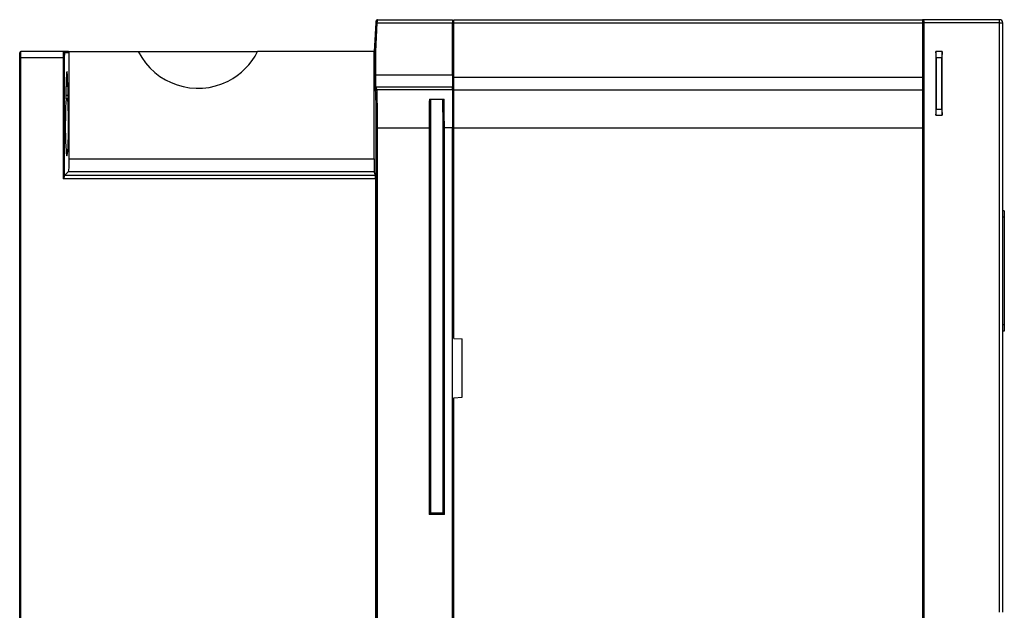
# Model space of a CAD drawing. Header units: inches. Extents: x -262 to -107, y 13 to 209.
# Tile 3 of 3: x -262 to -107, y 116 to 209. Entities that reach past the tile are written whole.
import ezdxf

# ---------------------------------------------------------------- set-up
doc = ezdxf.new("R2010")
doc.units = ezdxf.units.IN
doc.header["$MEASUREMENT"] = 0

# ---------------------------------------------------------------- blocks, each defined once
blk = doc.blocks.new('block 12')
at = {"color": 7, "lineweight": 25}
blk.add_open_spline([(-206, 208.86), (-206, 208.86), (-205.99, 208.86), (-205.99, 208.85), (-205.98, 208.84), (-205.98, 208.83), (-205.97, 208.82), (-205.97, 208.8), (-205.96, 208.78), (-205.95, 208.76)], degree=3, knots=[0, 0, 0, 0, 1, 1, 1, 2, 2, 2, 3, 3, 3, 3], dxfattribs=at)
blk = doc.blocks.new('block 13')
at = {"color": 7, "lineweight": 25}
blk.add_open_spline([(-205.79, 209.03), (-205.8, 209.03), (-205.82, 209.03), (-205.83, 209.03), (-205.84, 209.03), (-205.85, 209.03), (-205.87, 209.03), (-205.88, 209.02), (-205.89, 209.02), (-205.9, 209.01), (-205.92, 209), (-205.93, 209), (-205.94, 208.99)], degree=3, knots=[0, 0, 0, 0, 1, 1, 1, 2, 2, 2, 3, 3, 3, 4, 4, 4, 4], dxfattribs=at)
blk = doc.blocks.new('block 14')
at = {"color": 7, "lineweight": 25}
blk.add_open_spline([(-205.99, 208.85), (-205.99, 208.83), (-205.99, 208.82), (-205.99, 208.8), (-205.99, 208.78), (-205.99, 208.76), (-205.99, 208.74), (-206, 208.72), (-206, 208.69), (-206, 208.67), (-206, 208.65), (-206, 208.62), (-206, 208.6)], degree=3, knots=[0, 0, 0, 0, 1, 1, 1, 2, 2, 2, 3, 3, 3, 4, 4, 4, 4], dxfattribs=at)
blk = doc.blocks.new('block 15')
at = {"color": 7, "lineweight": 25}
blk.add_open_spline([(-205.87, 208.93), (-205.88, 208.94), (-205.89, 208.96), (-205.91, 208.97), (-205.92, 208.98), (-205.93, 208.99), (-205.94, 208.99), (-205.95, 208.99), (-205.96, 208.99), (-205.96, 208.98), (-205.97, 208.98), (-205.98, 208.96), (-205.98, 208.95)], degree=3, knots=[0, 0, 0, 0, 1, 1, 1, 2, 2, 2, 3, 3, 3, 4, 4, 4, 4], dxfattribs=at)
blk = doc.blocks.new('block 38')
at = {"color": 7, "lineweight": 25}
blk.add_lwpolyline([(-193.79, 67.62), (-193.79, 149.72)], dxfattribs=at)
blk = doc.blocks.new('block 39')
at = {"color": 7, "lineweight": 25}
blk.add_lwpolyline([(-193.79, 149.72), (-192.49, 149.79)], dxfattribs=at)
blk = doc.blocks.new('block 40')
at = {"color": 7, "lineweight": 25}
blk.add_lwpolyline([(-192.49, 149.79), (-192.49, 158.95)], dxfattribs=at)
blk = doc.blocks.new('block 41')
at = {"color": 7, "lineweight": 25}
blk.add_lwpolyline([(-193.79, 159.02), (-192.49, 158.95)], dxfattribs=at)
blk = doc.blocks.new('block 42')
at = {"color": 7, "lineweight": 25}
blk.add_lwpolyline([(-193.79, 159.02), (-193.79, 192.07)], dxfattribs=at)
blk = doc.blocks.new('block 43')
at = {"color": 7, "lineweight": 25}
blk.add_lwpolyline([(-193.79, 192.07), (-120.19, 192.07)], dxfattribs=at)
blk = doc.blocks.new('block 44')
at = {"color": 7, "lineweight": 25}
blk.add_lwpolyline([(-120.19, 192.07), (-120.19, 52.35)], dxfattribs=at)
blk = doc.blocks.new('block 47')
at = {"color": 7, "lineweight": 25}
blk.add_lwpolyline([(-205.79, 19.57), (-205.79, 192.11)], dxfattribs=at)
blk = doc.blocks.new('block 48')
at = {"color": 7, "lineweight": 25}
blk.add_lwpolyline([(-205.79, 192.11), (-197.69, 192.11)], dxfattribs=at)
blk = doc.blocks.new('block 49')
at = {"color": 7, "lineweight": 25}
blk.add_lwpolyline([(-197.69, 192.11), (-197.69, 131.37)], dxfattribs=at)
blk = doc.blocks.new('block 50')
at = {"color": 7, "lineweight": 25}
blk.add_lwpolyline([(-195.29, 131.37), (-197.69, 131.37)], dxfattribs=at)
blk = doc.blocks.new('block 51')
at = {"color": 7, "lineweight": 25}
blk.add_lwpolyline([(-195.29, 131.37), (-195.29, 192.11)], dxfattribs=at)
blk = doc.blocks.new('block 52')
at = {"color": 7, "lineweight": 25}
blk.add_lwpolyline([(-193.99, 192.11), (-195.29, 192.11)], dxfattribs=at)
blk = doc.blocks.new('block 53')
at = {"color": 7, "lineweight": 25}
blk.add_lwpolyline([(-193.99, 27.97), (-193.99, 192.11)], dxfattribs=at)
blk = doc.blocks.new('block 65')
at = {"color": 7, "lineweight": 25}
blk.add_lwpolyline([(-205.99, 19.57), (-205.99, 192.11)], dxfattribs=at)
blk = doc.blocks.new('block 66')
at = {"color": 7, "lineweight": 25}
blk.add_lwpolyline([(-205.99, 192.11), (-205.79, 192.11)], dxfattribs=at)
blk = doc.blocks.new('block 68')
at = {"color": 7, "lineweight": 25}
blk.add_open_spline([(-197.65, 196.59), (-197.66, 196.03), (-197.67, 195.33), (-197.68, 194.56), (-197.69, 193.8), (-197.69, 192.96), (-197.69, 192.11)], degree=3, knots=[0, 0, 0, 0, 1, 1, 1, 2, 2, 2, 2], dxfattribs=at)
blk = doc.blocks.new('block 69')
at = {"color": 7, "lineweight": 25}
blk.add_open_spline([(-205.79, 192.11), (-205.79, 192.87), (-205.8, 193.63), (-205.8, 194.34), (-205.81, 195.05), (-205.81, 195.7), (-205.82, 196.25), (-205.83, 196.8), (-205.84, 197.25), (-205.85, 197.56), (-205.86, 197.88), (-205.88, 198.07), (-205.89, 198.11)], degree=3, knots=[0, 0, 0, 0, 1, 1, 1, 2, 2, 2, 3, 3, 3, 4, 4, 4, 4], dxfattribs=at)
blk = doc.blocks.new('block 70')
at = {"color": 7, "lineweight": 25}
blk.add_lwpolyline([(-205.89, 198.11), (-193.99, 198.11)], dxfattribs=at)
blk = doc.blocks.new('block 71')
at = {"color": 7, "lineweight": 25}
blk.add_lwpolyline([(-193.99, 198.11), (-193.99, 192.11)], dxfattribs=at)
blk = doc.blocks.new('block 72')
at = {"color": 7, "lineweight": 25}
blk.add_open_spline([(-195.29, 192.11), (-195.29, 192.96), (-195.3, 193.8), (-195.3, 194.56), (-195.31, 195.33), (-195.32, 196.03), (-195.33, 196.59)], degree=3, knots=[0, 0, 0, 0, 1, 1, 1, 2, 2, 2, 2], dxfattribs=at)
blk = doc.blocks.new('block 73')
at = {"color": 7, "lineweight": 25}
blk.add_lwpolyline([(-197.65, 196.59), (-195.33, 196.59)], dxfattribs=at)
blk = doc.blocks.new('block 74')
at = {"color": 7, "lineweight": 25}
blk.add_lwpolyline([(-119.99, 192.07), (-119.99, 52.35)], dxfattribs=at)
blk = doc.blocks.new('block 76')
at = {"color": 7, "lineweight": 25}
blk.add_lwpolyline([(-119.99, 192.07), (-120.19, 192.07)], dxfattribs=at)
blk = doc.blocks.new('block 77')
at = {"color": 7, "lineweight": 25}
blk.add_lwpolyline([(-195.49, 131.57), (-195.49, 192.11)], dxfattribs=at)
blk = doc.blocks.new('block 78')
at = {"color": 7, "lineweight": 25}
blk.add_open_spline([(-195.49, 192.11), (-195.49, 192.11), (-195.47, 192.11), (-195.43, 192.11), (-195.4, 192.11), (-195.35, 192.11), (-195.29, 192.11)], degree=3, knots=[0, 0, 0, 0, 1, 1, 1, 2, 2, 2, 2], dxfattribs=at)
blk = doc.blocks.new('block 79')
at = {"color": 7, "lineweight": 25}
blk.add_lwpolyline([(-195.49, 131.57), (-195.29, 131.37)], dxfattribs=at)
blk = doc.blocks.new('block 80')
at = {"color": 7, "lineweight": 25}
blk.add_open_spline([(-197.49, 192.11), (-197.49, 192.11), (-197.51, 192.11), (-197.55, 192.11), (-197.58, 192.11), (-197.64, 192.11), (-197.69, 192.11)], degree=3, knots=[0, 0, 0, 0, 1, 1, 1, 2, 2, 2, 2], dxfattribs=at)
blk = doc.blocks.new('block 81')
at = {"color": 7, "lineweight": 25}
blk.add_lwpolyline([(-197.49, 192.11), (-197.49, 131.57)], dxfattribs=at)
blk = doc.blocks.new('block 82')
at = {"color": 7, "lineweight": 25}
blk.add_lwpolyline([(-197.49, 131.57), (-197.69, 131.37)], dxfattribs=at)
blk = doc.blocks.new('block 95')
at = {"color": 7, "lineweight": 25}
blk.add_open_spline([(-197.46, 196.32), (-197.47, 195.79), (-197.47, 195.18), (-197.48, 194.48), (-197.48, 194.13), (-197.48, 193.76), (-197.49, 193.37), (-197.49, 192.98), (-197.49, 192.56), (-197.49, 192.11)], degree=3, knots=[0, 0, 0, 0, 1, 1, 1, 2, 2, 2, 3, 3, 3, 3], dxfattribs=at)
blk = doc.blocks.new('block 96')
at = {"color": 7, "lineweight": 25}
blk.add_open_spline([(-197.65, 196.59), (-197.64, 196.59), (-197.63, 196.59), (-197.62, 196.58), (-197.61, 196.58), (-197.6, 196.58), (-197.6, 196.57), (-197.59, 196.57), (-197.58, 196.57), (-197.57, 196.56), (-197.55, 196.55), (-197.54, 196.54), (-197.53, 196.53), (-197.52, 196.52), (-197.51, 196.51), (-197.5, 196.49), (-197.49, 196.47), (-197.48, 196.44), (-197.47, 196.41), (-197.46, 196.39), (-197.46, 196.38), (-197.46, 196.36), (-197.46, 196.35), (-197.46, 196.33), (-197.46, 196.32)], degree=3, knots=[0, 0, 0, 0, 1, 1, 1, 2, 2, 2, 3, 3, 3, 4, 4, 4, 5, 5, 5, 6, 6, 6, 7, 7, 7, 8, 8, 8, 8], dxfattribs=at)
blk = doc.blocks.new('block 97')
at = {"color": 7, "lineweight": 25}
blk.add_open_spline([(-205.99, 192.11), (-205.99, 192.64), (-206, 193.14), (-206, 193.6), (-206, 194.06), (-206, 194.49), (-206.01, 194.88), (-206.01, 195.26), (-206.01, 195.6), (-206.02, 195.89), (-206.02, 196.18), (-206.03, 196.42), (-206.03, 196.63), (-206.04, 196.83), (-206.04, 197.01), (-206.05, 197.15), (-206.05, 197.3), (-206.05, 197.42), (-206.06, 197.52), (-206.06, 197.62), (-206.07, 197.71), (-206.07, 197.77), (-206.08, 197.84), (-206.08, 197.89), (-206.09, 197.91)], degree=3, knots=[0, 0, 0, 0, 1, 1, 1, 2, 2, 2, 3, 3, 3, 4, 4, 4, 5, 5, 5, 6, 6, 6, 7, 7, 7, 8, 8, 8, 8], dxfattribs=at)
blk = doc.blocks.new('block 98')
at = {"color": 7, "lineweight": 25}
blk.add_open_spline([(-205.89, 198.11), (-206, 198.11), (-206.09, 198.02), (-206.09, 197.91)], degree=3, dxfattribs=at)
blk = doc.blocks.new('block 101')
at = {"color": 7, "lineweight": 25}
blk.add_open_spline([(-195.49, 192.11), (-195.49, 192.53), (-195.5, 192.93), (-195.5, 193.31), (-195.5, 193.69), (-195.5, 194.06), (-195.5, 194.41), (-195.51, 194.77), (-195.51, 195.11), (-195.51, 195.43), (-195.52, 195.75), (-195.52, 196.04), (-195.53, 196.32)], degree=3, knots=[0, 0, 0, 0, 1, 1, 1, 2, 2, 2, 3, 3, 3, 4, 4, 4, 4], dxfattribs=at)
blk = doc.blocks.new('block 102')
at = {"color": 7, "lineweight": 25}
blk.add_open_spline([(-195.53, 196.32), (-195.53, 196.34), (-195.52, 196.36), (-195.52, 196.38), (-195.52, 196.4), (-195.51, 196.42), (-195.51, 196.44), (-195.5, 196.46), (-195.49, 196.48), (-195.48, 196.49), (-195.47, 196.51), (-195.46, 196.52), (-195.45, 196.53), (-195.44, 196.54), (-195.43, 196.55), (-195.42, 196.56), (-195.4, 196.57), (-195.39, 196.58), (-195.37, 196.58), (-195.36, 196.58), (-195.34, 196.59), (-195.33, 196.59)], degree=3, knots=[0, 0, 0, 0, 1, 1, 1, 2, 2, 2, 3, 3, 3, 4, 4, 4, 5, 5, 5, 6, 6, 6, 7, 7, 7, 7], dxfattribs=at)
blk = doc.blocks.new('block 108')
at = {"color": 7, "lineweight": 25}
blk.add_lwpolyline([(-195.49, 131.57), (-197.49, 131.57)], dxfattribs=at)
blk = doc.blocks.new('block 109')
at = {"color": 7, "lineweight": 25}
blk.add_lwpolyline([(-120.19, 198.07), (-120.19, 192.07)], dxfattribs=at)
blk = doc.blocks.new('block 110')
at = {"color": 7, "lineweight": 25}
blk.add_lwpolyline([(-193.79, 192.07), (-193.79, 198.07)], dxfattribs=at)
blk = doc.blocks.new('block 111')
at = {"color": 7, "lineweight": 25}
blk.add_lwpolyline([(-193.79, 198.07), (-120.19, 198.07)], dxfattribs=at)
blk = doc.blocks.new('block 117')
at = {"color": 7, "lineweight": 25}
blk.add_lwpolyline([(-119.99, 197.87), (-119.99, 192.07)], dxfattribs=at)
blk = doc.blocks.new('block 118')
at = {"color": 7, "lineweight": 25}
blk.add_open_spline([(-119.99, 197.87), (-119.99, 197.98), (-120.08, 198.07), (-120.19, 198.07)], degree=3, dxfattribs=at)
blk = doc.blocks.new('block 119')
at = {"color": 7, "lineweight": 25}
blk.add_lwpolyline([(-197.46, 196.32), (-197.46, 131.61)], dxfattribs=at)
blk = doc.blocks.new('block 120')
at = {"color": 7, "lineweight": 25}
blk.add_lwpolyline([(-197.46, 131.61), (-197.49, 131.57)], dxfattribs=at)
blk = doc.blocks.new('block 121')
at = {"color": 7, "lineweight": 25}
blk.add_lwpolyline([(-195.53, 131.61), (-195.49, 131.57)], dxfattribs=at)
blk = doc.blocks.new('block 122')
at = {"color": 7, "lineweight": 25}
blk.add_lwpolyline([(-195.53, 196.32), (-195.53, 131.61)], dxfattribs=at)
blk = doc.blocks.new('block 127')
at = {"color": 7, "lineweight": 25}
blk.add_lwpolyline([(-206.25, 200.35), (-206.25, 204.1)], dxfattribs=at)
blk = doc.blocks.new('block 128')
at = {"color": 7, "lineweight": 25}
blk.add_open_spline([(-206.24, 199.04), (-206.24, 199.08), (-206.24, 199.11), (-206.24, 199.15), (-206.24, 199.3), (-206.24, 199.49), (-206.25, 199.69), (-206.25, 199.91), (-206.25, 200.13), (-206.25, 200.35)], degree=3, knots=[0, 0, 0, 0, 1, 1, 1, 2, 2, 2, 3, 3, 3, 3], dxfattribs=at)
blk = doc.blocks.new('block 129')
at = {"color": 7, "lineweight": 25}
blk.add_lwpolyline([(-206.09, 197.91), (-206.21, 198.27)], dxfattribs=at)
blk = doc.blocks.new('block 132')
at = {"color": 7, "lineweight": 25}
blk.add_lwpolyline([(-206.08, 184.1), (-206.08, 18.07)], dxfattribs=at)
blk = doc.blocks.new('block 133')
at = {"color": 7, "lineweight": 25}
blk.add_open_spline([(-206.08, 184.1), (-206.08, 184.36), (-206.08, 184.58), (-206.09, 184.6)], degree=3, dxfattribs=at)
blk = doc.blocks.new('block 134')
at = {"color": 7, "lineweight": 25}
blk.add_lwpolyline([(-206.09, 184.6), (-206.31, 185.26)], dxfattribs=at)
blk = doc.blocks.new('block 135')
at = {"color": 7, "lineweight": 25}
blk.add_open_spline([(-206.34, 187.25), (-206.34, 186.19), (-206.33, 185.31), (-206.31, 185.26)], degree=3, dxfattribs=at)
blk = doc.blocks.new('block 136')
at = {"color": 7, "lineweight": 25}
blk.add_lwpolyline([(-206.34, 187.25), (-206.34, 204.07)], dxfattribs=at)
blk = doc.blocks.new('block 137')
at = {"color": 7, "lineweight": 25}
blk.add_lwpolyline([(-206.34, 204.07), (-206.25, 204.07)], dxfattribs=at)
blk = doc.blocks.new('block 138')
at = {"color": 7, "lineweight": 25}
blk.add_lwpolyline([(-206.25, 204.07), (-206.25, 204.1)], dxfattribs=at)
blk = doc.blocks.new('block 140')
at = {"color": 7, "lineweight": 25}
blk.add_lwpolyline([(-197.46, 131.61), (-195.53, 131.61)], dxfattribs=at)
blk = doc.blocks.new('block 141')
at = {"color": 7, "lineweight": 25}
blk.add_lwpolyline([(-193.99, 196.52), (-193.79, 196.52)], dxfattribs=at)
blk = doc.blocks.new('block 142')
at = {"color": 7, "lineweight": 25}
blk.add_lwpolyline([(-193.99, 128.52), (-193.79, 128.52)], dxfattribs=at)
blk = doc.blocks.new('block 145')
at = {"color": 7, "lineweight": 25}
blk.add_lwpolyline([(-193.99, 116.62), (-193.79, 116.62)], dxfattribs=at)
blk = doc.blocks.new('block 147')
at = {"color": 7, "lineweight": 25}
blk.add_lwpolyline([(-193.99, 127.57), (-193.79, 127.57)], dxfattribs=at)
blk = doc.blocks.new('block 148')
at = {"color": 7, "lineweight": 25}
blk.add_lwpolyline([(-193.99, 117.57), (-193.79, 117.57)], dxfattribs=at)
blk = doc.blocks.new('block 154')
at = {"color": 7, "lineweight": 25}
blk.add_lwpolyline([(-261.79, 14.07), (-261.79, 203.07)], dxfattribs=at)
blk = doc.blocks.new('block 155')
at = {"color": 7, "lineweight": 25}
blk.add_lwpolyline([(-255.18, 203.07), (-261.79, 203.07)], dxfattribs=at)
blk = doc.blocks.new('block 156')
at = {"color": 7, "lineweight": 25}
blk.add_lwpolyline([(-255.18, 203.07), (-255.18, 184.1)], dxfattribs=at)
blk = doc.blocks.new('block 157')
at = {"color": 7, "lineweight": 25}
blk.add_lwpolyline([(-206.08, 184.1), (-255.18, 184.1)], dxfattribs=at)
blk = doc.blocks.new('block 162')
at = {"color": 7, "lineweight": 25}
blk.add_lwpolyline([(-261.79, 203.07), (-261.79, 204.07)], dxfattribs=at)
blk = doc.blocks.new('block 163')
at = {"color": 7, "lineweight": 25}
blk.add_lwpolyline([(-255.14, 204.07), (-261.79, 204.07)], dxfattribs=at)
blk = doc.blocks.new('block 164')
at = {"color": 7, "lineweight": 25}
blk.add_open_spline([(-255.14, 204.07), (-255.15, 204.07), (-255.16, 203.99), (-255.17, 203.84), (-255.18, 203.7), (-255.18, 203.49), (-255.18, 203.27)], degree=3, knots=[0, 0, 0, 0, 1, 1, 1, 2, 2, 2, 2], dxfattribs=at)
blk = doc.blocks.new('block 165')
at = {"color": 7, "lineweight": 25}
blk.add_lwpolyline([(-254.98, 203.07), (-255.18, 203.07)], dxfattribs=at)
blk = doc.blocks.new('block 166')
at = {"color": 7, "lineweight": 25}
blk.add_lwpolyline([(-254.98, 203.07), (-254.98, 184.49)], dxfattribs=at)
blk = doc.blocks.new('block 167')
at = {"color": 7, "lineweight": 25}
blk.add_open_spline([(-254.98, 184.49), (-254.98, 184.48), (-254.98, 184.47), (-254.99, 184.45), (-254.99, 184.44), (-255, 184.43), (-255, 184.41), (-255.01, 184.39), (-255.02, 184.38), (-255.02, 184.36), (-255.03, 184.34), (-255.04, 184.32), (-255.05, 184.3), (-255.06, 184.29), (-255.07, 184.27), (-255.08, 184.26), (-255.09, 184.24), (-255.1, 184.22), (-255.12, 184.2), (-255.12, 184.19), (-255.13, 184.17), (-255.14, 184.16), (-255.15, 184.14), (-255.17, 184.12), (-255.18, 184.1)], degree=3, knots=[0, 0, 0, 0, 1, 1, 1, 2, 2, 2, 3, 3, 3, 4, 4, 4, 5, 5, 5, 6, 6, 6, 7, 7, 7, 8, 8, 8, 8], dxfattribs=at)
blk = doc.blocks.new('block 174')
at = {"color": 7, "lineweight": 25}
blk.add_open_spline([(-254.94, 203.87), (-254.94, 203.87), (-254.95, 203.85), (-254.95, 203.82), (-254.96, 203.79), (-254.96, 203.74), (-254.97, 203.67), (-254.97, 203.6), (-254.98, 203.51), (-254.98, 203.4), (-254.98, 203.29), (-254.98, 203.18), (-254.98, 203.07)], degree=3, knots=[0, 0, 0, 0, 1, 1, 1, 2, 2, 2, 3, 3, 3, 4, 4, 4, 4], dxfattribs=at)
blk = doc.blocks.new('block 175')
at = {"color": 7, "lineweight": 25}
blk.add_open_spline([(-254.94, 203.87), (-254.94, 203.98), (-255.03, 204.07), (-255.14, 204.07)], degree=3, dxfattribs=at)
blk = doc.blocks.new('block 178')
at = {"color": 7, "lineweight": 25}
blk.add_open_spline([(-254.97, 184.6), (-254.97, 184.59), (-254.98, 184.55), (-254.98, 184.49)], degree=3, dxfattribs=at)
blk = doc.blocks.new('block 179')
at = {"color": 7, "lineweight": 25}
blk.add_lwpolyline([(-206.09, 184.6), (-254.97, 184.6)], dxfattribs=at)
blk = doc.blocks.new('block 186')
at = {"color": 7, "lineweight": 25}
blk.add_lwpolyline([(-261.99, 203.07), (-261.99, 203.87)], dxfattribs=at)
blk = doc.blocks.new('block 187')
at = {"color": 7, "lineweight": 25}
blk.add_open_spline([(-261.79, 204.07), (-261.9, 204.07), (-261.99, 203.98), (-261.99, 203.87)], degree=3, dxfattribs=at)
blk = doc.blocks.new('block 188')
at = {"color": 7, "lineweight": 25}
blk.add_lwpolyline([(-261.99, 203.07), (-261.79, 203.07)], dxfattribs=at)
blk = doc.blocks.new('block 189')
at = {"color": 7, "lineweight": 25}
blk.add_lwpolyline([(-261.99, 14.07), (-261.99, 203.07)], dxfattribs=at)
blk = doc.blocks.new('block 190')
at = {"color": 7, "lineweight": 25}
blk.add_open_spline([(-254.45, 197.15), (-254.45, 196.95), (-254.44, 196.76), (-254.43, 196.65)], degree=3, dxfattribs=at)
blk = doc.blocks.new('block 191')
at = {"color": 7, "lineweight": 25}
blk.add_lwpolyline([(-254.45, 198.57), (-254.45, 197.15)], dxfattribs=at)
blk = doc.blocks.new('block 192')
at = {"color": 7, "lineweight": 25}
blk.add_open_spline([(-254.45, 198.57), (-254.45, 199.87), (-254.5, 200.93), (-254.57, 200.93), (-254.64, 200.93), (-254.7, 199.87), (-254.7, 198.57)], degree=3, knots=[0, 0, 0, 0, 1, 1, 1, 2, 2, 2, 2], dxfattribs=at)
blk = doc.blocks.new('block 193')
at = {"color": 7, "lineweight": 25}
blk.add_lwpolyline([(-254.7, 197.15), (-254.7, 198.57)], dxfattribs=at)
blk = doc.blocks.new('block 194')
at = {"color": 7, "lineweight": 25}
blk.add_open_spline([(-254.71, 196.66), (-254.7, 196.77), (-254.7, 196.96), (-254.7, 197.15)], degree=3, dxfattribs=at)
blk = doc.blocks.new('block 195')
at = {"color": 7, "lineweight": 25}
blk.add_open_spline([(-254.71, 196.66), (-254.83, 195.22), (-254.86, 192.21), (-254.79, 189.95), (-254.71, 187.69), (-254.55, 187.03), (-254.44, 188.48), (-254.32, 189.92), (-254.28, 192.93), (-254.36, 195.19), (-254.38, 195.78), (-254.4, 196.27), (-254.43, 196.65)], degree=3, knots=[0, 0, 0, 0, 1, 1, 1, 2, 2, 2, 3, 3, 3, 4, 4, 4, 4], dxfattribs=at)
blk = doc.blocks.new('block 196')
at = {"color": 7, "lineweight": 25}
blk.add_lwpolyline([(-254.21, 203.87), (-254.94, 203.87)], dxfattribs=at)
blk = doc.blocks.new('block 197')
at = {"color": 7, "lineweight": 25}
blk.add_lwpolyline([(-254.21, 187.25), (-254.21, 203.87)], dxfattribs=at)
blk = doc.blocks.new('block 198')
at = {"color": 7, "lineweight": 25}
blk.add_open_spline([(-254.3, 185.26), (-254.25, 185.31), (-254.21, 186.19), (-254.21, 187.25)], degree=3, dxfattribs=at)
blk = doc.blocks.new('block 199')
at = {"color": 7, "lineweight": 25}
blk.add_lwpolyline([(-254.3, 185.26), (-254.97, 184.6)], dxfattribs=at)
blk = doc.blocks.new('block 200')
at = {"color": 7, "lineweight": 25}
blk.add_lwpolyline([(-254.3, 185.26), (-206.31, 185.26)], dxfattribs=at)
blk = doc.blocks.new('block 201')
at = {"color": 7, "lineweight": 25}
blk.add_lwpolyline([(-205.89, 198.11), (-206.01, 198.47)], dxfattribs=at)
blk = doc.blocks.new('block 202')
at = {"color": 7, "lineweight": 25}
blk.add_lwpolyline([(-193.99, 198.47), (-206.01, 198.47)], dxfattribs=at)
blk = doc.blocks.new('block 203')
at = {"color": 7, "lineweight": 25}
blk.add_lwpolyline([(-193.99, 198.11), (-193.99, 198.47)], dxfattribs=at)
blk = doc.blocks.new('block 204')
at = {"color": 7, "lineweight": 25}
blk.add_open_spline([(-206.01, 198.47), (-206.12, 198.47), (-206.21, 198.38), (-206.21, 198.27)], degree=3, dxfattribs=at)
blk = doc.blocks.new('block 205')
at = {"color": 7, "lineweight": 25}
blk.add_open_spline([(-254.21, 203.87), (-254.21, 203.92), (-254.22, 203.97), (-254.26, 204.01), (-254.3, 204.05), (-254.36, 204.07), (-254.41, 204.07)], degree=3, knots=[0, 0, 0, 0, 1, 1, 1, 2, 2, 2, 2], dxfattribs=at)
blk = doc.blocks.new('block 206')
at = {"color": 7, "lineweight": 25}
blk.add_lwpolyline([(-254.41, 204.07), (-255.14, 204.07)], dxfattribs=at)
blk = doc.blocks.new('block 209')
at = {"color": 7, "lineweight": 25}
blk.add_lwpolyline([(-120.19, 199.97), (-120.19, 198.07)], dxfattribs=at)
blk = doc.blocks.new('block 210')
at = {"color": 7, "lineweight": 25}
blk.add_lwpolyline([(-120.19, 199.97), (-193.79, 199.97)], dxfattribs=at)
blk = doc.blocks.new('block 211')
at = {"color": 7, "lineweight": 25}
blk.add_lwpolyline([(-193.79, 198.07), (-193.79, 199.97)], dxfattribs=at)
blk = doc.blocks.new('block 212')
at = {"color": 7, "lineweight": 25}
blk.add_open_spline([(-119.99, 199.96), (-120.06, 199.97), (-120.12, 199.97), (-120.19, 199.97)], degree=3, dxfattribs=at)
blk = doc.blocks.new('block 213')
at = {"color": 7, "lineweight": 25}
blk.add_lwpolyline([(-119.99, 199.96), (-119.99, 197.87)], dxfattribs=at)
blk = doc.blocks.new('block 214')
at = {"color": 7, "lineweight": 25}
blk.add_open_spline([(-206.01, 198.47), (-206.02, 198.48), (-206.02, 198.54), (-206.03, 198.64), (-206.03, 198.74), (-206.03, 198.88), (-206.04, 199.05), (-206.04, 199.23), (-206.04, 199.43), (-206.05, 199.66), (-206.05, 199.88), (-206.05, 200.12), (-206.05, 200.36)], degree=3, knots=[0, 0, 0, 0, 1, 1, 1, 2, 2, 2, 3, 3, 3, 4, 4, 4, 4], dxfattribs=at)
blk = doc.blocks.new('block 215')
at = {"color": 7, "lineweight": 25}
blk.add_lwpolyline([(-193.99, 200.36), (-206.05, 200.36)], dxfattribs=at)
blk = doc.blocks.new('block 216')
at = {"color": 7, "lineweight": 25}
blk.add_lwpolyline([(-193.99, 200.36), (-193.99, 198.47)], dxfattribs=at)
blk = doc.blocks.new('block 217')
at = {"color": 7, "lineweight": 25}
blk.add_open_spline([(-206.05, 200.36), (-206.12, 200.37), (-206.18, 200.36), (-206.25, 200.35)], degree=3, dxfattribs=at)
blk = doc.blocks.new('block 225')
at = {"color": 7, "lineweight": 25}
blk.add_lwpolyline([(-120.19, 208.6), (-120.19, 199.97)], dxfattribs=at)
blk = doc.blocks.new('block 226')
at = {"color": 7, "lineweight": 25}
blk.add_lwpolyline([(-193.79, 208.6), (-120.19, 208.6)], dxfattribs=at)
blk = doc.blocks.new('block 227')
at = {"color": 7, "lineweight": 25}
blk.add_lwpolyline([(-193.79, 199.97), (-193.79, 208.6)], dxfattribs=at)
blk = doc.blocks.new('block 228')
at = {"color": 7, "lineweight": 25}
blk.add_open_spline([(-119.99, 208.59), (-120.06, 208.6), (-120.12, 208.6), (-120.19, 208.6)], degree=3, dxfattribs=at)
blk = doc.blocks.new('block 229')
at = {"color": 7, "lineweight": 25}
blk.add_lwpolyline([(-119.99, 208.59), (-119.99, 199.96)], dxfattribs=at)
blk = doc.blocks.new('block 230')
at = {"color": 7, "lineweight": 25}
blk.add_lwpolyline([(-206.05, 200.36), (-206.05, 204.1)], dxfattribs=at)
blk = doc.blocks.new('block 231')
at = {"color": 7, "lineweight": 25}
blk.add_open_spline([(-206.05, 204.1), (-206.16, 204.1), (-206.25, 204.1), (-206.25, 204.1)], degree=3, dxfattribs=at)
blk = doc.blocks.new('block 232')
at = {"color": 7, "lineweight": 25}
blk.add_lwpolyline([(-206.05, 204.1), (-205.82, 208.6)], dxfattribs=at)
blk = doc.blocks.new('block 233')
at = {"color": 7, "lineweight": 25}
blk.add_lwpolyline([(-205.82, 208.6), (-193.99, 208.6)], dxfattribs=at)
blk = doc.blocks.new('block 234')
at = {"color": 7, "lineweight": 25}
blk.add_lwpolyline([(-193.99, 200.36), (-193.99, 208.6)], dxfattribs=at)
blk = doc.blocks.new('block 235')
at = {"color": 7, "lineweight": 25}
blk.add_lwpolyline([(-206.25, 204.1), (-206.02, 208.6)], dxfattribs=at)
blk = doc.blocks.new('block 236')
at = {"color": 7, "lineweight": 25}
blk.add_open_spline([(-205.82, 208.6), (-205.88, 208.6), (-205.95, 208.6), (-206.02, 208.6)], degree=3, dxfattribs=at)
blk = doc.blocks.new('block 242')
at = {"color": 7, "lineweight": 25}
blk.add_open_spline([(-205.82, 208.6), (-205.81, 208.72), (-205.81, 208.85), (-205.8, 208.93), (-205.8, 209.02), (-205.8, 209.07), (-205.8, 209.07)], degree=3, knots=[0, 0, 0, 0, 1, 1, 1, 2, 2, 2, 2], dxfattribs=at)
blk = doc.blocks.new('block 243')
at = {"color": 7, "lineweight": 25}
blk.add_lwpolyline([(-205.8, 209.07), (-193.99, 209.07)], dxfattribs=at)
blk = doc.blocks.new('block 244')
at = {"color": 7, "lineweight": 25}
blk.add_lwpolyline([(-193.99, 209.07), (-193.99, 208.6)], dxfattribs=at)
blk = doc.blocks.new('block 250')
at = {"color": 7, "lineweight": 25}
blk.add_open_spline([(-205.8, 209.07), (-205.91, 209.07), (-206, 208.99), (-206, 208.88)], degree=3, dxfattribs=at)
blk = doc.blocks.new('block 251')
at = {"color": 7, "lineweight": 25}
blk.add_open_spline([(-206.02, 208.6), (-206.01, 208.62), (-206.01, 208.65), (-206.01, 208.68), (-206.01, 208.71), (-206.01, 208.74), (-206.01, 208.77), (-206, 208.82), (-206, 208.88), (-206, 208.88)], degree=3, knots=[0, 0, 0, 0, 1, 1, 1, 2, 2, 2, 3, 3, 3, 3], dxfattribs=at)
blk = doc.blocks.new('block 252')
at = {"color": 7, "lineweight": 25}
blk.add_lwpolyline([(-120.19, 209.07), (-120.19, 208.6)], dxfattribs=at)
blk = doc.blocks.new('block 253')
at = {"color": 7, "lineweight": 25}
blk.add_open_spline([(-119.99, 208.87), (-119.99, 208.98), (-120.08, 209.07), (-120.19, 209.07)], degree=3, dxfattribs=at)
blk = doc.blocks.new('block 254')
at = {"color": 7, "lineweight": 25}
blk.add_lwpolyline([(-119.99, 208.87), (-119.99, 208.59)], dxfattribs=at)
blk = doc.blocks.new('block 255')
at = {"color": 7, "lineweight": 25}
blk.add_lwpolyline([(-193.79, 209.07), (-120.19, 209.07)], dxfattribs=at)
blk = doc.blocks.new('block 256')
at = {"color": 7, "lineweight": 25}
blk.add_lwpolyline([(-193.79, 208.6), (-193.79, 209.07)], dxfattribs=at)
blk = doc.blocks.new('block 259')
at = {"color": 7, "lineweight": 25}
blk.add_lwpolyline([(-193.99, 207.52), (-193.79, 207.52)], dxfattribs=at)
blk = doc.blocks.new('block 260')
at = {"color": 7, "lineweight": 25}
blk.add_lwpolyline([(-254.21, 187.25), (-206.34, 187.25)], dxfattribs=at)
blk = doc.blocks.new('block 261')
at = {"color": 7, "lineweight": 25}
blk.add_open_spline([(-243.36, 204.07), (-240.74, 198.9), (-234.43, 196.82), (-229.25, 199.44), (-227.25, 200.45), (-225.63, 202.07), (-224.62, 204.07)], degree=3, knots=[0, 0, 0, 0, 1, 1, 1, 2, 2, 2, 2], dxfattribs=at)
blk = doc.blocks.new('block 262')
at = {"color": 7, "lineweight": 25}
blk.add_lwpolyline([(-206.34, 204.07), (-224.62, 204.07)], dxfattribs=at)
blk = doc.blocks.new('block 263')
at = {"color": 7, "lineweight": 25}
blk.add_lwpolyline([(-254.41, 204.07), (-243.36, 204.07)], dxfattribs=at)
blk = doc.blocks.new('block 272')
at = {"color": 7, "lineweight": 25}
blk.add_lwpolyline([(-224.65, 204.02), (-243.33, 204.02)], dxfattribs=at)
blk = doc.blocks.new('block 296')
at = {"color": 7, "lineweight": 25}
blk.add_open_spline([(-117.13, 195.05), (-117.13, 194.58), (-117.12, 194.17), (-117.09, 194.07)], degree=3, dxfattribs=at)
blk = doc.blocks.new('block 297')
at = {"color": 7, "lineweight": 25}
blk.add_lwpolyline([(-118.09, 194.07), (-117.09, 194.07)], dxfattribs=at)
blk = doc.blocks.new('block 298')
at = {"color": 7, "lineweight": 25}
blk.add_open_spline([(-118.09, 194.07), (-118.07, 194.17), (-118.05, 194.58), (-118.05, 195.05)], degree=3, dxfattribs=at)
blk = doc.blocks.new('block 299')
at = {"color": 7, "lineweight": 25}
blk.add_lwpolyline([(-118.05, 195.05), (-117.13, 195.05)], dxfattribs=at)
blk = doc.blocks.new('block 300')
at = {"color": 7, "lineweight": 25}
blk.add_open_spline([(-118.05, 203.09), (-118.05, 203.57), (-118.07, 203.98), (-118.09, 204.07)], degree=3, dxfattribs=at)
blk = doc.blocks.new('block 301')
at = {"color": 7, "lineweight": 25}
blk.add_lwpolyline([(-117.09, 204.07), (-118.09, 204.07)], dxfattribs=at)
blk = doc.blocks.new('block 302')
at = {"color": 7, "lineweight": 25}
blk.add_open_spline([(-117.09, 204.07), (-117.12, 203.98), (-117.13, 203.57), (-117.13, 203.09)], degree=3, dxfattribs=at)
blk = doc.blocks.new('block 303')
at = {"color": 7, "lineweight": 25}
blk.add_lwpolyline([(-117.13, 203.09), (-118.05, 203.09)], dxfattribs=at)
blk = doc.blocks.new('block 304')
at = {"color": 7, "lineweight": 25}
blk.add_lwpolyline([(-118.05, 203.09), (-118.05, 195.05)], dxfattribs=at)
blk = doc.blocks.new('block 305')
at = {"color": 7, "lineweight": 25}
blk.add_lwpolyline([(-117.13, 195.05), (-117.13, 203.09)], dxfattribs=at)
blk = doc.blocks.new('block 306')
at = {"color": 7, "lineweight": 25}
blk.add_lwpolyline([(-118.09, 204.07), (-118.09, 194.07)], dxfattribs=at)
blk = doc.blocks.new('block 307')
at = {"color": 7, "lineweight": 25}
blk.add_lwpolyline([(-117.09, 194.07), (-117.09, 204.07)], dxfattribs=at)
blk = doc.blocks.new('block 308')
at = {"color": 7, "lineweight": 25}
blk.add_lwpolyline([(-108.09, 209.07), (-120.19, 209.07)], dxfattribs=at)
blk = doc.blocks.new('block 309')
at = {"color": 7, "lineweight": 25}
blk.add_lwpolyline([(-108.09, 208.57), (-108.09, 209.07)], dxfattribs=at)
blk = doc.blocks.new('block 314')
at = {"color": 7, "lineweight": 25}
blk.add_lwpolyline([(-108.09, 116.07), (-108.09, 208.57)], dxfattribs=at)
blk = doc.blocks.new('block 330')
at = {"color": 7, "lineweight": 25}
blk.add_open_spline([(-107.59, 208.57), (-107.59, 208.85), (-107.82, 209.07), (-108.09, 209.07)], degree=3, dxfattribs=at)
blk = doc.blocks.new('block 331')
at = {"color": 7, "lineweight": 25}
blk.add_lwpolyline([(-108.09, 208.57), (-107.59, 208.57)], dxfattribs=at)
blk = doc.blocks.new('block 332')
at = {"color": 7, "lineweight": 25}
blk.add_lwpolyline([(-107.59, 116.07), (-107.59, 208.57)], dxfattribs=at)
blk = doc.blocks.new('block 340')
at = {"color": 7, "lineweight": 25}
blk.add_lwpolyline([(-107.34, 161.17), (-107.59, 161.17)], dxfattribs=at)
blk = doc.blocks.new('block 341')
at = {"color": 7, "lineweight": 25}
blk.add_lwpolyline([(-107.34, 161.17), (-107.34, 160.17)], dxfattribs=at)
blk = doc.blocks.new('block 342')
at = {"color": 7, "lineweight": 25}
blk.add_lwpolyline([(-107.34, 160.17), (-107.59, 160.17)], dxfattribs=at)
blk = doc.blocks.new('block 343')
at = {"color": 7, "lineweight": 25}
blk.add_lwpolyline([(-107.34, 178.07), (-107.59, 178.07)], dxfattribs=at)
blk = doc.blocks.new('block 344')
at = {"color": 7, "lineweight": 25}
blk.add_lwpolyline([(-107.34, 178.07), (-107.34, 161.17)], dxfattribs=at)
blk = doc.blocks.new('block 345')
at = {"color": 7, "lineweight": 25}
blk.add_lwpolyline([(-107.34, 179.07), (-107.59, 179.07)], dxfattribs=at)
blk = doc.blocks.new('block 346')
at = {"color": 7, "lineweight": 25}
blk.add_lwpolyline([(-107.34, 179.07), (-107.34, 178.07)], dxfattribs=at)
blk = doc.blocks.new('block 384')
at = {"color": 253, "lineweight": 25}
blk.add_open_spline([(-206.21, 198.27), (-206.22, 198.31), (-206.22, 198.34), (-206.22, 198.42), (-206.23, 198.49), (-206.23, 198.6), (-206.23, 198.74), (-206.24, 198.83), (-206.24, 198.94), (-206.24, 199.04)], degree=3, knots=[0, 0, 0, 0, 1, 1, 1, 2, 2, 2, 3, 3, 3, 3], dxfattribs=at)
blk = doc.blocks.new('block 385')
at = {"color": 253, "lineweight": 25}
blk.add_lwpolyline([(-193.99, 192.07), (-193.79, 192.07)], dxfattribs=at)
blk = doc.blocks.new('block 386')
at = {"color": 253, "lineweight": 25}
blk.add_open_spline([(-255.18, 203.27), (-255.18, 203.2), (-255.18, 203.14), (-255.18, 203.07)], degree=3, dxfattribs=at)
blk = doc.blocks.new('block 387')
at = {"color": 253, "lineweight": 25}
blk.add_lwpolyline([(-254.43, 196.65), (-254.71, 196.66)], dxfattribs=at)
blk = doc.blocks.new('block 389')
at = {"color": 253, "lineweight": 25}
blk.add_lwpolyline([(-254.45, 198.57), (-254.7, 198.57)], dxfattribs=at)
blk = doc.blocks.new('block 390')
at = {"color": 253, "lineweight": 25}
blk.add_lwpolyline([(-193.79, 199.97), (-193.99, 199.97)], dxfattribs=at)
blk = doc.blocks.new('block 391')
at = {"color": 253, "lineweight": 25}
blk.add_lwpolyline([(-254.45, 197.15), (-254.7, 197.15)], dxfattribs=at)
blk = doc.blocks.new('block 392')
at = {"color": 253, "lineweight": 25}
blk.add_lwpolyline([(-193.99, 206.97), (-193.79, 206.97)], dxfattribs=at)
blk = doc.blocks.new('block 398')
at = {"color": 253, "lineweight": 25}
blk.add_lwpolyline([(-108.09, 208.57), (-119.99, 208.57)], dxfattribs=at)
blk = doc.blocks.new('block 400')
at = {"color": 253, "lineweight": 25}
blk.add_open_spline([(-205.8, 209.07), (-205.8, 209.06), (-205.8, 209.06), (-205.81, 209.03), (-205.81, 209.02), (-205.81, 208.98), (-205.81, 208.95)], degree=3, knots=[0, 0, 0, 0, 1, 1, 1, 2, 2, 2, 2], dxfattribs=at)

msp = doc.modelspace()

# ---------------------------------------------------------------- block references
for name in ['block 251', 'block 250', 'block 12', 'block 14', 'block 15', 'block 13', 'block 242', 'block 400', 'block 243', 'block 244', 'block 255', 'block 256', 'block 252', 'block 253', 'block 308', 'block 254', 'block 309', 'block 330', 'block 235', 'block 232', 'block 236', 'block 233', 'block 234', 'block 259', 'block 226', 'block 227', 'block 225', 'block 228', 'block 229', 'block 398', 'block 314', 'block 331', 'block 332', 'block 392', 'block 187', 'block 186', 'block 188', 'block 189', 'block 162', 'block 163', 'block 154', 'block 155', 'block 164', 'block 386', 'block 156', 'block 165', 'block 175', 'block 206', 'block 174', 'block 166', 'block 196', 'block 205', 'block 263', 'block 197', 'block 261', 'block 272', 'block 262', 'block 136', 'block 137', 'block 127', 'block 138', 'block 231', 'block 230', 'block 300', 'block 301', 'block 306', 'block 303', 'block 304', 'block 302', 'block 305', 'block 307', 'block 192', 'block 217', 'block 128', 'block 214', 'block 215', 'block 216', 'block 390', 'block 210', 'block 211', 'block 209', 'block 212', 'block 213', 'block 193', 'block 389', 'block 191', 'block 384', 'block 204', 'block 129', 'block 98', 'block 201', 'block 202', 'block 69', 'block 70', 'block 203', 'block 71', 'block 110', 'block 111', 'block 109', 'block 118', 'block 195', 'block 194', 'block 387', 'block 391', 'block 190', 'block 97', 'block 68', 'block 73', 'block 96', 'block 102', 'block 72', 'block 141', 'block 117', 'block 95', 'block 119', 'block 101', 'block 122', 'block 298', 'block 299', 'block 296', 'block 297', 'block 65', 'block 66', 'block 47', 'block 48', 'block 49', 'block 80', 'block 81', 'block 77', 'block 78', 'block 51', 'block 52', 'block 53', 'block 385', 'block 42', 'block 43', 'block 44', 'block 76', 'block 74', 'block 198', 'block 260', 'block 135', 'block 167', 'block 157', 'block 178', 'block 199', 'block 179', 'block 200', 'block 134', 'block 133', 'block 132', 'block 345', 'block 343', 'block 346', 'block 344', 'block 340', 'block 341', 'block 342', 'block 41', 'block 40', 'block 39', 'block 38', 'block 82', 'block 120', 'block 108', 'block 140', 'block 121', 'block 79', 'block 50', 'block 142', 'block 147', 'block 148', 'block 145']:
    msp.add_blockref(name, (0, 0))

doc.saveas('drawing.dxf')
